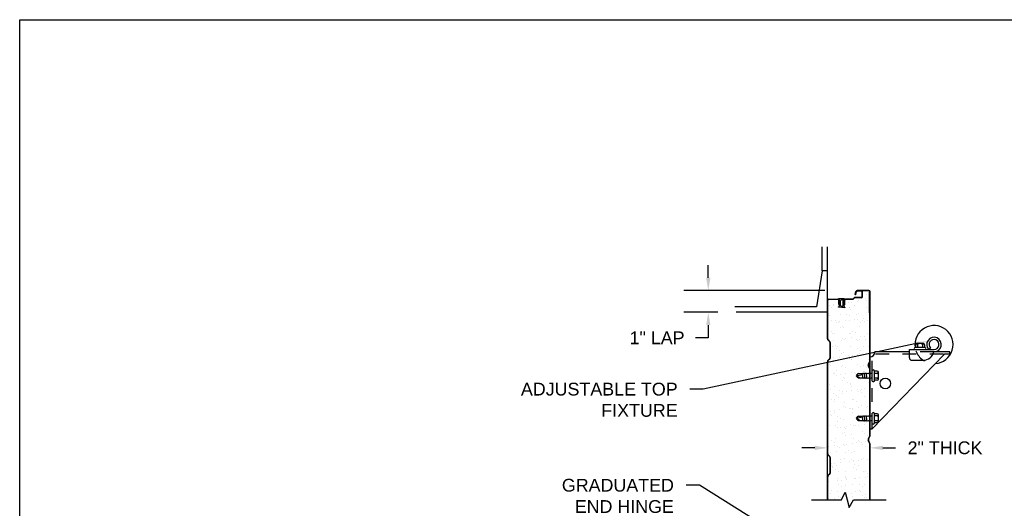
# Model space of a CAD drawing. Header units: inches. Extents: x 168.8 to 189.1, y 234.4 to 247.7.
# Tile 4 of 7: x 168.8 to 176, y 243.6 to 247.2. Entities that reach past the tile are written whole.
import ezdxf
from ezdxf import colors
from ezdxf.entities.mleader import LeaderData, LeaderLine
from ezdxf.math import Vec2, Vec3

# ---------------------------------------------------------------- set-up
doc = ezdxf.new("R2010")
doc.units = ezdxf.units.IN
doc.header["$LTSCALE"] = 0.25
doc.header["$MEASUREMENT"] = 0
doc.linetypes.add('HIDDEN2', pattern=[0.1875, 0.125, -0.0625])
doc.linetypes.add('HIDDEN3', pattern=[0.09375, 0.0625, -0.03125])
doc.layers.add('592', color=7, linetype='Continuous')
doc.layers.add('ANNOTATIONS', color=1, linetype='Continuous')
doc.styles.add('ARIAL', font='arial.ttf', dxfattribs={"height": 0.09375})
doc.styles.get("Standard").update_dxf_attribs({"font": 'romans.shx'})
doc.dimstyles.new('DIMSTYLE_5', dxfattribs={"dimtxt": 0.0625, "dimasz": 0.15, "dimexe": 0.18, "dimexo": 0.0625, "dimgap": 0.09, "dimtad": 0, "dimtih": 1, "dimtoh": 1, "dimdec": 5, "dimlfac": 8, "dimzin": 4, "dimdsep": 46, "dimtxsty": 'Standard', "dimcen": 0.09, "dimadec": 0, "dimazin": 0, "dimtp": 0.03125, "dimtm": 0.03125, "dimtfac": 1, "dimtdec": 5, "dimtofl": 0, "dimtmove": 0, "dimatfit": 3, "dimfxl": 1, "dimtolj": 1, "dimtzin": 4, "dimarcsym": 0})
doc.dimstyles.new('STANDARD$0', dxfattribs={"dimtxt": 0.09375, "dimasz": 0.09375, "dimexe": 0.03125, "dimexo": 0.046875, "dimgap": 0.09, "dimtad": 0, "dimtih": 1, "dimtoh": 1, "dimdec": 4, "dimzin": 0, "dimdsep": 46, "dimtxsty": 'ARIAL', "dimcen": 0.09, "dimadec": 0, "dimazin": 0, "dimtfac": 1, "dimtdec": 4, "dimtofl": 0, "dimtmove": 0, "dimatfit": 1, "dimfxl": 1, "dimtolj": 1, "dimtzin": 0, "dimarcsym": 0})

# ---------------------------------------------------------------- blocks, each defined once
blk = doc.blocks.new('*X5')
at = {"color": 0}
for p, q in [((2.1729, 9.607), (2.1729, 9.607)), ((2.1989, 9.6104), (2.1989, 9.6104)), ((2.2396, 9.6158), (2.2396, 9.6158)), ((2.2465, 9.6244), (2.2465, 9.6244)), ((2.2789, 9.6507), (2.2789, 9.6507)), ((2.28, 9.6594), (2.28, 9.6594)), ((2.3, 9.6373), (2.3, 9.6373)), ((2.3068, 9.6707), (2.3068, 9.6707)), ((2.3075, 9.6247), (2.3075, 9.6247)), ((2.0383, 9.5893), (2.0383, 9.5893)), ((2.0512, 9.5733), (2.0512, 9.5733)), ((2.0644, 9.5927), (2.0644, 9.5927)), ((2.0645, 9.5883), (2.0645, 9.5883)), ((2.1794, 9.5699), (2.1794, 9.5699)), ((2.182, 9.575), (2.182, 9.575)), ((2.1886, 9.5614), (2.1886, 9.5614)), ((2.2202, 9.5886), (2.2202, 9.5886)), ((2.3099, 9.5744), (2.3099, 9.5744)), ((2.0289, 9.5115), (2.0289, 9.5115)), ((2.0291, 9.526), (2.0291, 9.526)), ((2.0383, 9.5175), (2.0383, 9.5175)), ((2.0543, 9.477), (2.0543, 9.477)), ((2.0818, 9.4777), (2.0818, 9.4777)), ((2.0844, 9.4659), (2.0844, 9.4659)), ((2.1048, 9.4631), (2.1048, 9.4631)), ((2.1105, 9.4693), (2.1105, 9.4693)), ((2.1146, 9.5232), (2.1146, 9.5232)), ((2.1511, 9.4747), (2.1511, 9.4747)), ((2.1636, 9.5252), (2.1636, 9.5252)), ((2.1846, 9.5118), (2.1846, 9.5118)), ((2.1852, 9.4786), (2.1852, 9.4786)), ((2.219, 9.4836), (2.219, 9.4836)), ((2.2321, 9.5216), (2.2321, 9.5216)), ((2.245, 9.4871), (2.245, 9.4871)), ((2.2496, 9.5281), (2.2496, 9.5281)), ((2.2605, 9.4634), (2.2605, 9.4634)), ((2.2819, 9.476), (2.2819, 9.476)), ((2.2857, 9.4924), (2.2857, 9.4924)), ((2.2911, 9.4675), (2.2911, 9.4675)), ((2.3131, 9.478), (2.3131, 9.478)), ((2.3193, 9.5255), (2.3193, 9.5255)), ((2.0482, 9.3997), (2.0482, 9.3997)), ((2.1177, 9.4269), (2.1177, 9.4269)), ((2.1316, 9.4321), (2.1316, 9.4321)), ((2.1408, 9.4236), (2.1408, 9.4236)), ((2.2039, 9.4), (2.2039, 9.4)), ((2.2528, 9.4318), (2.2528, 9.4318)), ((2.034, 9.3399), (2.034, 9.3399)), ((2.0575, 9.3806), (2.0575, 9.3806)), ((2.0626, 9.3336), (2.0626, 9.3336)), ((2.0693, 9.3863), (2.0693, 9.3863)), ((2.1209, 9.3305), (2.1209, 9.3305)), ((2.1305, 9.3425), (2.1305, 9.3425)), ((2.1452, 9.3379), (2.1452, 9.3379)), ((2.1566, 9.3459), (2.1566, 9.3459)), ((2.1843, 9.3838), (2.1843, 9.3838)), ((2.1883, 9.3823), (2.1883, 9.3823)), ((2.1972, 9.3513), (2.1972, 9.3513)), ((2.225, 9.3866), (2.225, 9.3866)), ((2.2341, 9.3382), (2.2341, 9.3382)), ((2.2433, 9.3297), (2.2433, 9.3297)), ((2.2559, 9.3354), (2.2559, 9.3354)), ((2.2651, 9.3602), (2.2651, 9.3602)), ((2.2911, 9.3637), (2.2911, 9.3637)), ((2.3009, 9.3382), (2.3009, 9.3382)), ((2.3162, 9.3817), (2.3162, 9.3817)), ((2.0606, 9.2843), (2.0606, 9.2843)), ((2.0838, 9.2943), (2.0838, 9.2943)), ((2.0886, 9.2745), (2.0886, 9.2745)), ((2.093, 9.2858), (2.093, 9.2858)), ((2.1097, 9.2611), (2.1097, 9.2611)), ((2.1365, 9.246), (2.1365, 9.246)), ((2.1915, 9.286), (2.1915, 9.286)), ((2.2443, 9.2748), (2.2443, 9.2748)), ((2.2654, 9.2614), (2.2654, 9.2614)), ((2.2868, 9.2899), (2.2868, 9.2899)), ((2.3194, 9.2853), (2.3194, 9.2853)), ((2.042, 9.2014), (2.042, 9.2014)), ((2.0638, 9.1879), (2.0638, 9.1879)), ((2.0681, 9.2048), (2.0681, 9.2048)), ((2.1087, 9.2102), (2.1087, 9.2102)), ((2.124, 9.2342), (2.124, 9.2342)), ((2.1766, 9.2191), (2.1766, 9.2191)), ((2.1856, 9.2127), (2.1856, 9.2127)), ((2.1863, 9.2004), (2.1863, 9.2004)), ((2.1946, 9.1896), (2.1946, 9.1896)), ((2.1955, 9.1919), (2.1955, 9.1919)), ((2.2027, 9.2226), (2.2027, 9.2226)), ((2.2433, 9.2279), (2.2433, 9.2279)), ((2.2591, 9.2391), (2.2591, 9.2391)), ((2.3112, 9.2368), (2.3112, 9.2368)), ((2.3225, 9.189), (2.3225, 9.189)), ((2.036, 9.1565), (2.036, 9.1565)), ((2.0452, 9.1481), (2.0452, 9.1481)), ((2.0887, 9.1082), (2.0887, 9.1082)), ((2.1272, 9.1379), (2.1272, 9.1379)), ((2.129, 9.1493), (2.129, 9.1493)), ((2.1501, 9.1359), (2.1501, 9.1359)), ((2.239, 9.1521), (2.239, 9.1521)), ((2.2622, 9.1427), (2.2622, 9.1427)), ((2.2847, 9.1496), (2.2847, 9.1496)), ((2.2887, 9.1065), (2.2887, 9.1065)), ((2.2894, 9.1045), (2.2894, 9.1045)), ((2.3058, 9.1362), (2.3058, 9.1362)), ((2.0669, 9.0916), (2.0669, 9.0916)), ((2.0703, 9.0872), (2.0703, 9.0872)), ((2.0881, 9.078), (2.0881, 9.078)), ((2.1142, 9.0814), (2.1142, 9.0814)), ((2.1303, 9.0415), (2.1303, 9.0415)), ((2.1384, 9.0626), (2.1384, 9.0626)), ((2.1477, 9.0541), (2.1477, 9.0541)), ((2.1548, 9.0868), (2.1548, 9.0868)), ((2.1978, 9.0933), (2.1978, 9.0933)), ((2.2227, 9.0957), (2.2227, 9.0957)), ((2.226, 9.0875), (2.226, 9.0875)), ((2.2488, 9.0992), (2.2488, 9.0992)), ((2.2654, 9.0464), (2.2654, 9.0464)), ((2.298, 9.098), (2.298, 9.098)), ((2.3257, 9.0927), (2.3257, 9.0927)), ((2.0347, 9.0104), (2.0347, 9.0104)), ((2.0408, 8.9704), (2.0408, 8.9704)), ((2.0701, 8.9953), (2.0701, 8.9953)), ((2.1107, 8.962), (2.1107, 8.962)), ((2.1603, 8.9581), (2.1603, 8.9581)), ((2.1694, 9.0241), (2.1694, 9.0241)), ((2.1905, 9.0107), (2.1905, 9.0107)), ((2.1912, 9.0143), (2.1912, 9.0143)), ((2.2009, 8.9969), (2.2009, 8.9969)), ((2.2009, 8.9634), (2.2009, 8.9634)), ((2.2409, 8.9687), (2.2409, 8.9687)), ((2.2501, 8.9602), (2.2501, 8.9602)), ((2.2664, 8.9623), (2.2664, 8.9623)), ((2.2688, 8.9724), (2.2688, 8.9724)), ((2.2949, 8.9758), (2.2949, 8.9758)), ((2.3251, 9.0244), (2.3251, 9.0244)), ((2.3288, 8.9963), (2.3288, 8.9963)), ((2.0257, 8.9403), (2.0257, 8.9403)), ((2.054, 8.8986), (2.054, 8.8986)), ((2.0663, 8.9457), (2.0663, 8.9457)), ((2.0732, 8.8989), (2.0732, 8.8989)), ((2.0751, 8.8852), (2.0751, 8.8852)), ((2.0906, 8.9248), (2.0906, 8.9248)), ((2.0998, 8.9164), (2.0998, 8.9164)), ((2.1335, 8.9452), (2.1335, 8.9452)), ((2.1342, 8.9546), (2.1342, 8.9546)), ((2.2041, 8.9006), (2.2041, 8.9006)), ((2.2098, 8.8989), (2.2098, 8.8989)), ((2.2308, 8.8855), (2.2308, 8.8855)), ((2.2685, 8.95), (2.2685, 8.95)), ((2.2936, 8.9204), (2.2936, 8.9204)), ((2.0458, 8.8135), (2.0458, 8.8135)), ((2.0718, 8.817), (2.0718, 8.817)), ((2.1124, 8.8223), (2.1124, 8.8223)), ((2.1366, 8.8488), (2.1366, 8.8488)), ((2.1433, 8.8765), (2.1433, 8.8765)), ((2.151, 8.8368), (2.151, 8.8368)), ((2.1803, 8.8312), (2.1803, 8.8312)), ((2.1931, 8.8309), (2.1931, 8.8309)), ((2.2023, 8.8224), (2.2023, 8.8224)), ((2.2064, 8.8347), (2.2064, 8.8347)), ((2.247, 8.84), (2.247, 8.84)), ((2.2717, 8.8537), (2.2717, 8.8537)), ((2.3067, 8.8371), (2.3067, 8.8371)), ((2.3149, 8.849), (2.3149, 8.849)), ((2.0428, 8.787), (2.0428, 8.787)), ((2.052, 8.7786), (2.052, 8.7786)), ((2.0764, 8.8026), (2.0764, 8.8026)), ((2.0944, 8.7734), (2.0944, 8.7734)), ((2.1155, 8.76), (2.1155, 8.76)), ((2.1398, 8.7525), (2.1398, 8.7525)), ((2.2072, 8.8042), (2.2072, 8.8042)), ((2.2458, 8.7826), (2.2458, 8.7826)), ((2.0239, 8.6812), (2.0239, 8.6812)), ((2.0357, 8.7113), (2.0357, 8.7113)), ((2.0795, 8.7062), (2.0795, 8.7062)), ((2.0919, 8.6901), (2.0919, 8.6901)), ((2.0955, 8.7387), (2.0955, 8.7387)), ((2.1179, 8.6936), (2.1179, 8.6936)), ((2.1453, 8.6931), (2.1453, 8.6931)), ((2.1545, 8.6847), (2.1545, 8.6847)), ((2.1585, 8.6989), (2.1585, 8.6989)), ((2.1914, 8.7116), (2.1914, 8.7116)), ((2.2104, 8.7079), (2.2104, 8.7079)), ((2.2264, 8.7079), (2.2264, 8.7079)), ((2.2525, 8.7113), (2.2525, 8.7113)), ((2.2931, 8.7166), (2.2931, 8.7166)), ((2.2956, 8.737), (2.2956, 8.737)), ((2.3048, 8.7285), (2.3048, 8.7285)), ((2.0477, 8.6009), (2.0477, 8.6009)), ((2.0827, 8.6099), (2.0827, 8.6099)), ((2.1348, 8.6482), (2.1348, 8.6482)), ((2.1429, 8.6562), (2.1429, 8.6562)), ((2.1559, 8.6348), (2.1559, 8.6348)), ((2.198, 8.6448), (2.198, 8.6448)), ((2.2135, 8.6116), (2.2135, 8.6116)), ((2.2478, 8.5992), (2.2478, 8.5992)), ((2.278, 8.661), (2.278, 8.661)), ((2.2905, 8.6485), (2.2905, 8.6485)), ((2.3116, 8.6351), (2.3116, 8.6351)), ((2.0294, 8.5525), (2.0294, 8.5525)), ((2.07, 8.5578), (2.07, 8.5578)), ((2.0761, 8.5861), (2.0761, 8.5861)), ((2.0974, 8.5553), (2.0974, 8.5553)), ((2.1067, 8.5469), (2.1067, 8.5469)), ((2.138, 8.5667), (2.138, 8.5667)), ((2.1461, 8.5598), (2.1461, 8.5598)), ((2.164, 8.5702), (2.164, 8.5702)), ((2.2046, 8.5755), (2.2046, 8.5755)), ((2.2318, 8.5864), (2.2318, 8.5864)), ((2.257, 8.5907), (2.257, 8.5907)), ((2.2725, 8.5845), (2.2725, 8.5845)), ((2.2811, 8.5647), (2.2811, 8.5647)), ((2.2986, 8.5879), (2.2986, 8.5879)), ((2.3005, 8.5509), (2.3005, 8.5509)), ((2.3309, 8.5233), (2.3309, 8.5233)), ((2.0406, 8.5093), (2.0406, 8.5093)), ((2.0858, 8.5136), (2.0858, 8.5136)), ((2.1165, 8.4609), (2.1165, 8.4609)), ((2.1492, 8.4635), (2.1492, 8.4635)), ((2.1502, 8.507), (2.1502, 8.507)), ((2.1752, 8.523), (2.1752, 8.523)), ((2.1963, 8.5096), (2.1963, 8.5096)), ((2.1999, 8.4614), (2.1999, 8.4614)), ((2.2091, 8.453), (2.2091, 8.453)), ((2.2167, 8.5152), (2.2167, 8.5152)), ((2.2507, 8.4521), (2.2507, 8.4521)), ((2.2722, 8.4612), (2.2722, 8.4612)), ((2.2843, 8.4683), (2.2843, 8.4683)), ((2.3186, 8.4611), (2.3186, 8.4611)), ((2.0495, 8.4256), (2.0495, 8.4256)), ((2.0496, 8.4175), (2.0496, 8.4175)), ((2.0588, 8.4091), (2.0588, 8.4091)), ((2.0599, 8.3975), (2.0599, 8.3975)), ((2.0755, 8.4291), (2.0755, 8.4291)), ((2.0809, 8.3841), (2.0809, 8.3841)), ((2.089, 8.4172), (2.089, 8.4172)), ((2.1161, 8.4344), (2.1161, 8.4344)), ((2.1841, 8.4434), (2.1841, 8.4434)), ((2.2101, 8.4468), (2.2101, 8.4468)), ((2.2156, 8.3978), (2.2156, 8.3978)), ((2.2198, 8.4189), (2.2198, 8.4189)), ((2.2367, 8.3844), (2.2367, 8.3844)), ((2.2526, 8.4131), (2.2526, 8.4131)), ((2.0921, 8.3209), (2.0921, 8.3209)), ((2.1023, 8.3692), (2.1023, 8.3692)), ((2.1521, 8.3236), (2.1521, 8.3236)), ((2.1524, 8.3671), (2.1524, 8.3671)), ((2.1569, 8.3357), (2.1569, 8.3357)), ((2.1613, 8.3152), (2.1613, 8.3152)), ((2.1622, 8.311), (2.1622, 8.311)), ((2.223, 8.3225), (2.223, 8.3225)), ((2.2302, 8.32), (2.2302, 8.32)), ((2.2562, 8.3234), (2.2562, 8.3234)), ((2.2874, 8.372), (2.2874, 8.372)), ((2.2968, 8.3288), (2.2968, 8.3288)), ((2.3024, 8.3675), (2.3024, 8.3675)), ((2.3116, 8.3591), (2.3116, 8.3591)), ((2.3126, 8.336), (2.3126, 8.336)), ((2.0276, 8.2714), (2.0276, 8.2714)), ((2.0277, 8.2933), (2.0277, 8.2933)), ((2.0956, 8.3023), (2.0956, 8.3023)), ((2.1002, 8.2723), (2.1002, 8.2723)), ((2.1213, 8.2589), (2.1213, 8.2589)), ((2.1216, 8.3057), (2.1216, 8.3057)), ((2.1555, 8.2708), (2.1555, 8.2708)), ((2.2048, 8.2753), (2.2048, 8.2753)), ((2.256, 8.2726), (2.256, 8.2726)), ((2.277, 8.2592), (2.277, 8.2592)), ((2.2906, 8.2757), (2.2906, 8.2757)), ((2.0308, 8.1751), (2.0308, 8.1751)), ((2.0331, 8.1646), (2.0331, 8.1646)), ((2.0415, 8.2102), (2.0415, 8.2102)), ((2.0545, 8.2314), (2.0545, 8.2314)), ((2.0738, 8.1699), (2.0738, 8.1699)), ((2.0953, 8.2245), (2.0953, 8.2245)), ((2.1043, 8.1858), (2.1043, 8.1858)), ((2.1135, 8.1774), (2.1135, 8.1774)), ((2.1677, 8.1823), (2.1677, 8.1823)), ((2.1972, 8.2105), (2.1972, 8.2105)), ((2.2083, 8.1876), (2.2083, 8.1876)), ((2.2261, 8.2262), (2.2261, 8.2262)), ((2.2546, 8.2297), (2.2546, 8.2297)), ((2.2638, 8.2213), (2.2638, 8.2213)), ((2.2763, 8.1966), (2.2763, 8.1966)), ((2.2937, 8.1793), (2.2937, 8.1793)), ((2.3023, 8.2), (2.3023, 8.2)), ((2.3073, 8.1814), (2.3073, 8.1814))]:
    blk.add_line(p, q, dxfattribs=at)
blk = doc.blocks.new('*D11')
at = {"layer": 'ANNOTATIONS', "color": 0, "lineweight": -2, "transparency": 16777216}
for p, q in [((173.8232, 245.2882), (173.8232, 245.3819)), ((174.678, 245.1944), (173.6432, 245.1944)), ((173.8945, 245.0353), (173.6432, 245.0353)), ((173.8232, 244.9415), (173.8232, 244.8478)), ((173.8232, 244.8478), (173.7295, 244.8478))]:
    blk.add_line(p, q, dxfattribs=at)
at = {"layer": 'ANNOTATIONS', "color": 0, "transparency": 16777216}
for points in [[(173.8076, 245.2882), (173.8389, 245.2882), (173.8232, 245.1944)], [(173.8076, 244.9415), (173.8389, 244.9415), (173.8232, 245.0353)]]:
    blk.add_solid(points, dxfattribs=at)
at = {"layer": 'defpoints', "color": 0, "transparency": 16777216}
for p in [(174.7405, 245.1944), (173.8232, 245.0353), (173.957, 245.0353)]:
    blk.add_point(p, dxfattribs=at)
at = {"layer": 'ANNOTATIONS', "color": 0, "transparency": 16777216, "insert": (173.4478, 244.8478), "char_height": 0.09375, "attachment_point": 5, "style": 'ARIAL'}
blk.add_mtext('\\A1;1" LAP', dxfattribs=at)
blk = doc.blocks.new('*D12')
at = {"layer": 'ANNOTATIONS', "color": 0, "lineweight": -2, "transparency": 16777216}
for p, q in [((174.6976, 243.7981), (174.6976, 244.0715)), ((175.0101, 243.7981), (175.0101, 244.0715)), ((174.6039, 244.0402), (174.5101, 244.0402)), ((175.1039, 244.0402), (175.1976, 244.0402))]:
    blk.add_line(p, q, dxfattribs=at)
at = {"layer": 'ANNOTATIONS', "color": 0, "transparency": 16777216}
for points in [[(174.6039, 244.0559), (174.6039, 244.0246), (174.6976, 244.0402)], [(175.1039, 244.0559), (175.1039, 244.0246), (175.0101, 244.0402)]]:
    blk.add_solid(points, dxfattribs=at)
at = {"layer": 'defpoints', "color": 0, "transparency": 16777216}
for p in [(175.0101, 244.0402), (174.6976, 243.7512), (175.0101, 243.7512)]:
    blk.add_point(p, dxfattribs=at)
at = {"layer": 'ANNOTATIONS', "color": 0, "transparency": 16777216, "insert": (175.5599, 244.0402), "char_height": 0.09375, "attachment_point": 5, "style": 'ARIAL'}
blk.add_mtext('\\A1;2" THICK', dxfattribs=at)

msp = doc.modelspace()

# ---------------------------------------------------------------- linework, layer by layer
at = {"layer": '592'}
for p, q in [((174.65825, 245.33887), (174.65825, 245.515)), ((174.69765, 244.84113), (174.69765, 245.515)), ((174.65825, 245.33887), (174.61654, 245.07467)), ((174.69765, 245.33887), (174.65825, 245.33887)), ((174.90115, 245.16621), (174.90654, 245.18685)), ((174.90312, 245.1657), (174.9085, 245.18634)), ((174.90508, 245.16518), (174.91047, 245.18583)), ((175.00202, 245.19445), (174.91637, 245.19445)), ((175.00202, 245.19241), (174.91637, 245.19241)), ((174.94546, 245.19038), (174.91637, 245.19038)), ((174.95156, 245.15023), (174.95156, 245.18429)), ((174.95359, 245.15023), (174.95359, 245.18429)), ((175.00812, 245.18632), (175.00265, 245.18632)), ((175.00265, 245.18632), (175.00265, 245.03007)), ((175.00812, 244.67949), (175.00812, 245.18632)), ((175.01015, 244.13262), (175.01015, 245.18632)), ((174.70015, 244.84113), (174.70015, 245.1232)), ((174.70624, 245.13179), (174.77452, 245.13179)), ((174.77452, 245.12929), (174.70624, 245.12929)), ((174.77937, 245.13029), (174.77937, 245.13358)), ((174.82194, 245.13326), (174.77937, 245.13358)), ((174.78062, 245.09179), (174.78062, 245.1232)), ((174.78062, 245.09179), (174.78312, 245.09179)), ((174.78312, 245.09179), (174.78312, 245.1232)), ((174.78562, 245.082), (174.78562, 245.12331)), ((174.79343, 245.08529), (174.79343, 245.12001)), ((174.80528, 245.12688), (174.79903, 245.12622)), ((174.81218, 245.08464), (174.81218, 245.12066)), ((174.81999, 245.0769), (174.81999, 245.1284)), ((174.82249, 245.08866), (174.82249, 245.12366)), ((174.82452, 245.08866), (174.82249, 245.08866)), ((174.82452, 245.08866), (174.82452, 245.12366)), ((174.88153, 245.13179), (174.83062, 245.13179)), ((174.88153, 245.12976), (174.83062, 245.12976)), ((174.89402, 245.14175), (174.88584, 245.13357)), ((174.89546, 245.14032), (174.88728, 245.13214)), ((174.94546, 245.14413), (174.89976, 245.14413)), ((174.94546, 245.1421), (174.89976, 245.1421)), ((174.61654, 245.07467), (174.01861, 245.07467)), ((174.69765, 245.03527), (174.02881, 245.03527)), ((174.77937, 245.07172), (174.77937, 245.07501)), ((174.82624, 245.06679), (174.77937, 245.07172)), ((174.80528, 245.07842), (174.79903, 245.07908)), ((174.82624, 245.06992), (174.82624, 245.06679)), ((175.00265, 245.03007), (175.00812, 245.03007)), ((174.71274, 244.81983), (174.70204, 244.83052)), ((174.71451, 244.82159), (174.70381, 244.83229)), ((174.7164, 244.70259), (174.7164, 244.81099)), ((174.7189, 244.70259), (174.7189, 244.81099)), ((175.34296, 244.79676), (175.34296, 244.77684)), ((175.40077, 244.80613), (175.35234, 244.80613)), ((175.35898, 244.79676), (175.35898, 244.77684)), ((175.39413, 244.79676), (175.39413, 244.77684)), ((175.41015, 244.79676), (175.41015, 244.77684)), ((175.55702, 244.72788), (175.02671, 244.17882)), ((175.29843, 244.74445), (175.04598, 244.74445)), ((175.29843, 244.76129), (175.47921, 244.76129)), ((175.29843, 244.70191), (175.29843, 244.76129)), ((175.41519, 244.77684), (175.33792, 244.77684)), ((175.45246, 244.77285), (175.44017, 244.76129)), ((175.59609, 244.74445), (175.47737, 244.74445)), ((175.59609, 244.72788), (175.59609, 244.74445)), ((174.69765, 243.99738), (174.69765, 244.67245)), ((174.70015, 243.99738), (174.70015, 244.67245)), ((174.71274, 244.69375), (174.70204, 244.68306)), ((174.71451, 244.69199), (174.70381, 244.68129)), ((175.00759, 244.67701), (174.99702, 244.65326)), ((175.00945, 244.67619), (174.99887, 244.65243)), ((175.31718, 244.68316), (175.40109, 244.68316)), ((174.9114, 244.56945), (174.9239, 244.58468)), ((174.9114, 244.56945), (174.95245, 244.57955)), ((174.9239, 244.58468), (174.9553, 244.58468)), ((174.95844, 244.55046), (174.9514, 244.58468)), ((174.9553, 244.58468), (174.95844, 244.58843)), ((174.95844, 244.58843), (174.96311, 244.58468)), ((174.96311, 244.58468), (174.96625, 244.58843)), ((174.97406, 244.55046), (174.96625, 244.58843)), ((174.96625, 244.58843), (174.97093, 244.58468)), ((174.97093, 244.58468), (174.97406, 244.58843)), ((174.97406, 244.58843), (174.97874, 244.58468)), ((174.97874, 244.58468), (174.98187, 244.58843)), ((174.98969, 244.55046), (174.98187, 244.58843)), ((174.98187, 244.58843), (174.98655, 244.58468)), ((174.98655, 244.58468), (174.98969, 244.58843)), ((174.98969, 244.58843), (174.99436, 244.58468)), ((174.99436, 244.58468), (174.9975, 244.58843)), ((175.00759, 244.61782), (174.99702, 244.64157)), ((174.9975, 244.58843), (175.00218, 244.58468)), ((175.00945, 244.61864), (174.99887, 244.64239)), ((175.00218, 244.58468), (175.00531, 244.58843)), ((175.00531, 244.58843), (175.00999, 244.58468)), ((175.00812, 244.13262), (175.00812, 244.61534)), ((175.00999, 244.58468), (175.01312, 244.58843)), ((175.01312, 244.58843), (175.02671, 244.58843)), ((175.02671, 244.53082), (175.02671, 244.60808)), ((175.04226, 244.53082), (175.04226, 244.60808)), ((175.06218, 244.60304), (175.04226, 244.60304)), ((175.06218, 244.58702), (175.04226, 244.58702)), ((175.07156, 244.54523), (175.07156, 244.59366)), ((174.9114, 244.56945), (174.93733, 244.55421)), ((174.9239, 244.55421), (174.9114, 244.56945)), ((174.9239, 244.55421), (174.95376, 244.55421)), ((174.95376, 244.55421), (174.95844, 244.55046)), ((174.95844, 244.55046), (174.96157, 244.55421)), ((174.96157, 244.55421), (174.96625, 244.55046)), ((174.96625, 244.55046), (174.96938, 244.55421)), ((174.96938, 244.55421), (174.97406, 244.55046)), ((174.97406, 244.55046), (174.9772, 244.55421)), ((174.9772, 244.55421), (174.98187, 244.55046)), ((174.98187, 244.55046), (174.98501, 244.55421)), ((174.98501, 244.55421), (174.98969, 244.55046)), ((174.98969, 244.55046), (174.99282, 244.55421)), ((174.99282, 244.55421), (174.9975, 244.55046)), ((174.9975, 244.55046), (175.00063, 244.55421)), ((175.00063, 244.55421), (175.00531, 244.55046)), ((175.00531, 244.55046), (175.00845, 244.55421)), ((175.00845, 244.55421), (175.01312, 244.55046)), ((175.01312, 244.55046), (175.01626, 244.55421)), ((175.01626, 244.55421), (175.02094, 244.55046)), ((175.02094, 244.55046), (175.02671, 244.55046)), ((175.06218, 244.55187), (175.04226, 244.55187)), ((175.06218, 244.53585), (175.04226, 244.53585)), ((175.02671, 244.21832), (175.02671, 244.29558)), ((175.04226, 244.21832), (175.04226, 244.29558)), ((175.06218, 244.29054), (175.04226, 244.29054)), ((174.9114, 244.25695), (174.9239, 244.27218)), ((174.9114, 244.25695), (174.95245, 244.26705)), ((174.9239, 244.24171), (174.9114, 244.25695)), ((174.9114, 244.25695), (174.93733, 244.24171)), ((174.9239, 244.27218), (174.9553, 244.27218)), ((174.9239, 244.24171), (174.95376, 244.24171)), ((174.95844, 244.23796), (174.9514, 244.27218)), ((174.95376, 244.24171), (174.95844, 244.23796)), ((174.9553, 244.27218), (174.95844, 244.27593)), ((174.95844, 244.27593), (174.96311, 244.27218)), ((174.95844, 244.23796), (174.96157, 244.24171)), ((174.96157, 244.24171), (174.96625, 244.23796)), ((174.96311, 244.27218), (174.96625, 244.27593)), ((174.96625, 244.27593), (174.97093, 244.27218)), ((174.97406, 244.23796), (174.96625, 244.27593)), ((174.96625, 244.23796), (174.96938, 244.24171)), ((174.96938, 244.24171), (174.97406, 244.23796)), ((174.97093, 244.27218), (174.97406, 244.27593)), ((174.97406, 244.27593), (174.97874, 244.27218)), ((174.97406, 244.23796), (174.9772, 244.24171)), ((174.9772, 244.24171), (174.98187, 244.23796)), ((174.97874, 244.27218), (174.98187, 244.27593)), ((174.98187, 244.27593), (174.98655, 244.27218)), ((174.98969, 244.23796), (174.98187, 244.27593)), ((174.98187, 244.23796), (174.98501, 244.24171)), ((174.98501, 244.24171), (174.98969, 244.23796)), ((174.98655, 244.27218), (174.98969, 244.27593)), ((174.98969, 244.27593), (174.99436, 244.27218)), ((174.98969, 244.23796), (174.99282, 244.24171)), ((174.99282, 244.24171), (174.9975, 244.23796)), ((174.99436, 244.27218), (174.9975, 244.27593)), ((174.9975, 244.27593), (175.00218, 244.27218)), ((174.9975, 244.23796), (175.00063, 244.24171)), ((175.00063, 244.24171), (175.00531, 244.23796)), ((175.00218, 244.27218), (175.00531, 244.27593)), ((175.00531, 244.27593), (175.00999, 244.27218)), ((175.00531, 244.23796), (175.00845, 244.24171)), ((175.00845, 244.24171), (175.01312, 244.23796)), ((175.00999, 244.27218), (175.01312, 244.27593)), ((175.01312, 244.27593), (175.02671, 244.27593)), ((175.01312, 244.23796), (175.01626, 244.24171)), ((175.01626, 244.24171), (175.02094, 244.23796)), ((175.02094, 244.23796), (175.02671, 244.23796)), ((175.06218, 244.27452), (175.04226, 244.27452)), ((175.06218, 244.23937), (175.04226, 244.23937)), ((175.06218, 244.22335), (175.04226, 244.22335)), ((175.07156, 244.23273), (175.07156, 244.28116)), ((175.01015, 244.17882), (175.02671, 244.17882)), ((175.00759, 244.13014), (174.99702, 244.10639)), ((175.00759, 244.07094), (174.99702, 244.09469)), ((175.00945, 244.12931), (174.99887, 244.10556)), ((175.00945, 244.07177), (174.99887, 244.09552)), ((175.00812, 243.65883), (175.00812, 244.06846)), ((175.01015, 243.65883), (175.01015, 244.06846)), ((174.71274, 243.97608), (174.70204, 243.98677)), ((174.71451, 243.97784), (174.70381, 243.98854)), ((174.7164, 243.85884), (174.7164, 243.96724)), ((174.7189, 243.85884), (174.7189, 243.96724)), ((174.69765, 243.65883), (174.69765, 243.8287)), ((174.70015, 243.65883), (174.70015, 243.8287)), ((174.71274, 243.85), (174.70204, 243.83931)), ((174.71451, 243.84824), (174.70381, 243.83754)), ((174.79977, 243.65883), (174.82693, 243.71523)), ((174.82693, 243.71523), (174.85749, 243.60319)), ((174.58033, 243.65883), (174.79977, 243.65883)), ((174.85749, 243.60319), (174.88929, 243.65883)), ((174.88929, 243.65883), (175.12747, 243.65883))]:
    msp.add_line(p, q, dxfattribs=at)
at = {"layer": '592', "linetype": 'HIDDEN3'}
for p, q in [((175.54911, 244.72788), (175.04193, 244.72788)), ((175.02671, 244.17882), (175.02671, 244.71267))]:
    msp.add_line(p, q, dxfattribs=at)
at = {"layer": '592', "linetype": 'HIDDEN2'}
msp.add_line((175.47737, 244.74445), (175.29843, 244.74445), dxfattribs=at)
at = {"layer": '592', "linetype": 'Continuous'}
msp.add_line((175.59609, 244.72788), (175.55702, 244.72788), dxfattribs=at)
at = {"layer": '592'}
msp.add_circle((175.12218, 244.51257), 0.03906, dxfattribs=at)
for centre, radius, start, end in [((174.90312, 245.1657), 0.00203, 165.379126, 345.379126), ((174.91637, 245.18429), 0.01016, 90, 165.379126), ((174.91637, 245.18429), 0.00813, 90, 165.379126), ((174.91637, 245.18429), 0.00609, 90, 165.379126), ((174.94546, 245.18429), 0.00813, 0, 90), ((174.94546, 245.18429), 0.00609, 0, 90), ((175.00202, 245.18632), 0.00813, 0, 90), ((175.00202, 245.18632), 0.00609, 0, 90), ((174.70624, 245.1232), 0.00859, 90, 180), ((174.70624, 245.1232), 0.00609, 90, 180), ((174.77452, 245.1232), 0.00859, 0, 90), ((174.77452, 245.1232), 0.00609, 0, 90), ((174.77859, 245.12331), 0.00703, 0, 83.62063), ((174.77859, 245.082), 0.00703, 276.37937, 0), ((174.79968, 245.12001), 0.00625, 96, 180), ((174.79968, 245.08529), 0.00625, 180, 264), ((174.80593, 245.12066), 0.00625, 0, 96), ((174.80593, 245.08464), 0.00625, 264, 0), ((174.82702, 245.1284), 0.00703, 136.299603, 180), ((174.83062, 245.12366), 0.00813, 90, 180), ((174.83062, 245.12366), 0.00609, 90, 180), ((174.88153, 245.13788), 0.00609, 270, 315), ((174.88153, 245.13788), 0.00813, 270, 315), ((174.89976, 245.13601), 0.00813, 90, 135), ((174.89976, 245.13601), 0.00609, 90, 135), ((174.94546, 245.15023), 0.00609, 270, 0), ((174.94546, 245.15023), 0.00813, 270, 0), ((174.82702, 245.0769), 0.00703, 180, 263.62063), ((175.47921, 244.79801), 0.13984, 274.46385, 188.707873), ((174.71265, 244.84113), 0.015, 180, 225), ((174.71265, 244.84113), 0.0125, 180, 225), ((174.7039, 244.81099), 0.0125, 0, 45), ((174.7039, 244.81099), 0.015, 0, 45), ((175.35234, 244.79676), 0.00938, 90, 180), ((175.3496, 244.79676), 0.00938, 0, 81.614461), ((175.36835, 244.79676), 0.00938, 90, 180), ((175.38476, 244.79676), 0.00938, 0, 90), ((175.40351, 244.79676), 0.00938, 98.385539, 180), ((175.40077, 244.79676), 0.00938, 0, 90), ((175.47921, 244.79801), 0.05359, 268.035395, 223.245926), ((175.47921, 244.79801), 0.03672, 270, 223.245926), ((175.01015, 244.74445), 0.03583, 270, 360), ((175.34421, 244.76906), 0.00999, 128.935918, 231.064082), ((175.40109, 244.76129), 0.07812, 270, 347.549459), ((175.40891, 244.76906), 0.00999, 308.935918, 51.064082), ((174.71265, 244.67245), 0.015, 135, 180), ((174.71265, 244.67245), 0.0125, 135, 180), ((174.7039, 244.70259), 0.0125, 315, 0), ((174.7039, 244.70259), 0.015, 315, 0), ((175.01015, 244.64741), 0.01438, 156.001053, 203.998947), ((175.01015, 244.64741), 0.01234, 156.001053, 203.998947), ((175.00202, 244.67949), 0.00609, 336.001053, 0), ((175.00202, 244.67949), 0.00813, 336.001053, 0), ((175.31718, 244.70191), 0.01875, 180, 270), ((175.00202, 244.61534), 0.00609, 0, 23.998947), ((175.00202, 244.61534), 0.00813, 0, 23.998947), ((175.03449, 244.6018), 0.00999, 38.935918, 141.064082), ((175.06218, 244.59366), 0.00938, 0, 90), ((175.06218, 244.5964), 0.00938, 270, 351.614461), ((175.06218, 244.57765), 0.00938, 0, 90), ((175.03449, 244.5371), 0.00999, 218.935918, 321.064082), ((175.06218, 244.56124), 0.00938, 270, 0), ((175.06218, 244.54249), 0.00938, 8.385539, 90), ((175.06218, 244.54523), 0.00938, 270, 0), ((175.03449, 244.2893), 0.00999, 38.935918, 141.064082), ((175.06218, 244.28116), 0.00938, 0, 90), ((175.03449, 244.2246), 0.00999, 218.935918, 321.064082), ((175.06218, 244.2839), 0.00938, 270, 351.614461), ((175.06218, 244.26515), 0.00938, 0, 90), ((175.06218, 244.24874), 0.00938, 270, 0), ((175.06218, 244.22999), 0.00938, 8.385539, 90), ((175.06218, 244.23273), 0.00938, 270, 0), ((175.01015, 244.10054), 0.01438, 156.001053, 203.998947), ((175.01015, 244.10054), 0.01234, 156.001053, 203.998947), ((175.00202, 244.13262), 0.00609, 336.001053, 0), ((175.00202, 244.06846), 0.00609, 0, 23.998947), ((175.00202, 244.13262), 0.00813, 336.001053, 0), ((175.00202, 244.06846), 0.00813, 0, 23.998947), ((174.71265, 243.99738), 0.015, 180, 225), ((174.71265, 243.99738), 0.0125, 180, 225), ((174.7039, 243.96724), 0.0125, 0, 45), ((174.7039, 243.96724), 0.015, 0, 45), ((174.7039, 243.85884), 0.0125, 315, 0), ((174.7039, 243.85884), 0.015, 315, 0), ((174.71265, 243.8287), 0.015, 135, 180), ((174.71265, 243.8287), 0.0125, 135, 180)]:
    msp.add_arc(centre, radius, start, end, dxfattribs=at)
at = {"layer": '592', "linetype": 'HIDDEN3'}
msp.add_arc((175.47921, 244.79801), 0.13984, 198.657345, 269.756937, dxfattribs=at)
at = {"layer": 'defpoints'}
msp.add_lwpolyline([(189.05875, 234.44685), (168.77187, 234.44685), (168.77187, 247.18196), (189.05875, 247.18196)], close=True, dxfattribs=at)

# ---------------------------------------------------------------- block references
at = {"layer": '592'}
msp.add_blockref('*X5', (172.67639, 235.4966), dxfattribs=at)

# ---------------------------------------------------------------- dimensions: what is measured, and where the dimension line sits
at = {"layer": 'ANNOTATIONS'}
dim = msp.add_linear_dim(base=(173.82323, 245.03527), p1=(174.74053, 245.19445), p2=(173.95704, 245.03527), angle=270, text='1" LAP', dimstyle='DIMSTYLE_5', override={"dimtxt": 0.08, "dimasz": 0.09375, "dimdec": 3, "dimlunit": 4, "dimtxsty": 'ARIAL'}, dxfattribs=at)
dim.commit()
dim.dimension.update_dxf_attribs({"geometry": '*D11', "text_midpoint": (173.44783, 244.84777), "dimtype": 160})
dim = msp.add_linear_dim(base=(175.01015, 244.04023), p1=(174.69765, 243.75122), p2=(175.01015, 243.75122), text='2" THICK', dimstyle='STANDARD$0', dxfattribs=at)
dim.commit()
dim.dimension.update_dxf_attribs({"geometry": '*D12', "text_midpoint": (175.55991, 244.04023)})

# ---------------------------------------------------------------- leaders
ml = msp.add_multileader_mtext('Standard', dxfattribs=at)
ml.set_content('ADJUSTABLE TOP FIXTURE', color=256, style='ARIAL')
ml.set_leader_properties()
ml.build(insert=Vec2(0, 0))
ml.multileader.update_dxf_attribs({"dogleg_length": 0.36, "arrow_head_size": 0.09375})
ctx = ml.context
ctx.base_point, ctx.char_height, ctx.arrow_head_size, ctx.landing_gap_size, ctx.plane_origin = Vec3(172.36433, 244.47049), 0.09375, 0.09375, 0.09, Vec3(171.86886, 244.76421)
ctx.text_align_type = 2
notes = []
notes.append((ctx, [(1, (1, 1, 0), (173.78647, 244.47049), (-1, 0), 0.09796, [(0, [(175.43144, 244.8223)], 0, [])])]))
ctx.mtext.insert, ctx.mtext.width, ctx.mtext.alignment, ctx.mtext.flow_direction = Vec3(173.59852, 244.51817), 1.3483014, 3, 5
ml = msp.add_multileader_mtext('Standard', dxfattribs=at)
ml.set_content(' GRADUATED\\PEND HINGE', color=256, style='ARIAL')
ml.set_leader_properties()
ml.build(insert=Vec2(0, 0))
ml.multileader.update_dxf_attribs({"dogleg_length": 0.36, "arrow_head_size": 0.09375})
ctx = ml.context
ctx.base_point, ctx.char_height, ctx.arrow_head_size, ctx.landing_gap_size, ctx.plane_origin = Vec3(172.62956, 243.76532), 0.09375, 0.09375, 0.09, Vec3(171.84158, 244.05904)
ctx.text_align_type = 2
notes.append((ctx, [(1, (1, 1, 0), (173.7592, 243.76532), (-1, 0), 0.09796, [(0, [(175.27521, 242.81749)], 0, [])])]))
ctx.mtext.insert, ctx.mtext.width, ctx.mtext.alignment, ctx.mtext.flow_direction = Vec3(173.57124, 243.81299), 1.7447527, 3, 5
for ctx, leaders in notes:
    for number, flags, end, landing, length, lines in leaders:
        leader = LeaderData()
        leader.index, (leader.has_last_leader_line, leader.has_dogleg_vector, leader.attachment_direction) = number, flags
        leader.last_leader_point, leader.dogleg_vector, leader.dogleg_length = Vec3(end), Vec3(landing), length
        for number, points, colour, breaks in lines:
            line = LeaderLine()
            line.index, line.vertices, line.color, line.breaks = number, Vec3.list(points), colors.encode_raw_color(colour), breaks
            leader.lines.append(line)
        ctx.leaders.append(leader)

doc.saveas('drawing.dxf')
